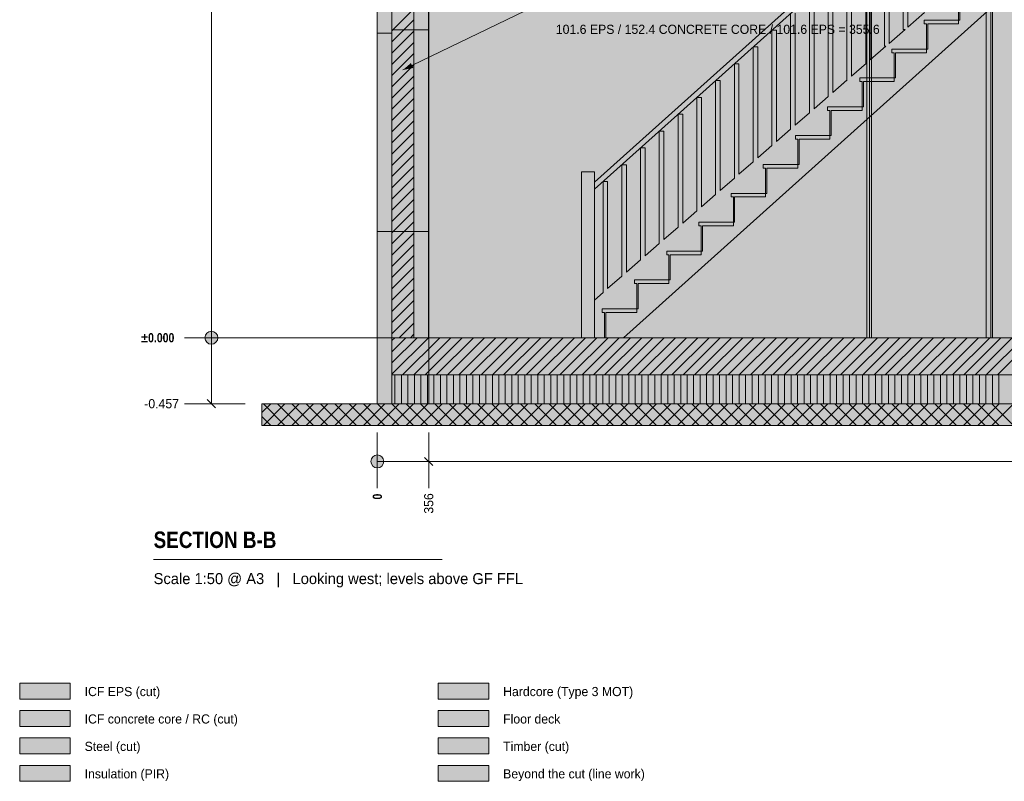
# Model space of a CAD drawing. Header units: millimetres. Extents: x -2478 to 11372, y -3800 to 9267.
# Tile 1 of 27: x -2478 to 4345, y -3074 to 2203. Entities that reach past the tile are written whole.
import ezdxf

# ---------------------------------------------------------------- set-up
doc = ezdxf.new("R2010")
doc.units = ezdxf.units.MM
doc.linetypes.add('DASHED', pattern=[1.524, 1.27, -0.254])
for name, color, linetype in [('FILL-C_BDBDBF', 7, 'Continuous'), ('FILL-EPS', 7, 'Continuous'), ('FILL-INK', 7, 'Continuous'), ('FILL-LIGHT', 7, 'Continuous'), ('FILL-MASONRY_FILL', 7, 'Continuous'), ('FILL-STEEL', 7, 'Continuous'), ('FILL-STEEL_GREY', 7, 'Continuous'), ('FILL-TIMBER', 7, 'Continuous'), ('FILL-WHITE', 7, 'Continuous'), ('LINE-C_BF9E33', 7, 'Continuous'), ('LINE-CORE', 7, 'Continuous'), ('LINE-INK', 7, 'Continuous'), ('LINE-STEEL-DASH', 7, 'DASHED'), ('LINE-STEEL_GREY', 7, 'Continuous'), ('LINE-TIMBER_DK', 7, 'Continuous'), ('TEXT-INK', 7, 'Continuous'), ('TEXT-STEEL_GREY', 7, 'Continuous')]:
    doc.layers.add(name, color=color, linetype=linetype)
doc.styles.add('OpenSansCondensed-Bold', font='OpenSansCondensed-Bold.ttf')

msp = doc.modelspace()

# ---------------------------------------------------------------- hatches: boundary and pattern name
at = {"layer": 'FILL-C_BDBDBF', "true_color": 0xbdbdbf}
h = msp.add_hatch(color=9, dxfattribs=at)
h.dxf.hatch_style = 1
h.paths.add_polyline_path([(254, 0), (193, 0), (101.6, 0), (101.6, 5029.2), (254, 5029.2)])
h = msp.add_hatch(color=9, dxfattribs=at)
h.dxf.hatch_style = 1
h.paths.add_polyline_path([(-2478.1, -2693.3), (-2128.1, -2693.3), (-2128.1, -2583.3), (-2478.1, -2583.3)])
at = {"layer": 'FILL-EPS', "true_color": 0xccffff}
h = msp.add_hatch(color=7, dxfattribs=at)
h.dxf.hatch_style = 1
h.paths.add_polyline_path([(0, 2620.6), (0, 2645.4), (0, 2667), (0, 2689.2), (0, 2743.2), (0, 3204.4), (0, 4059.8), (0, 4823.1), (0, 4933.2), (0, 4965.5), (0, 4978.4), (0, 4989.6), (0, 5001.1), (0, 5029.2), (26.7, 5029.2), (101.6, 5029.2), (101.6, 0), (101.6, -34.3), (101.6, -457.2), (7.6, -457.2), (0, -457.2), (0, -422.9), (0, 0), (0, 1045.4), (0, 2350.7), (0, 2563.2)])
h = msp.add_hatch(color=7, dxfattribs=at)
h.dxf.hatch_style = 1
h.paths.add_polyline_path([(355.6, 3218.3), (355.6, 2805.7), (355.6, 2743.2), (355.6, 2355), (355.6, 1360.2), (355.6, 0), (254, 0), (254, 5029.2), (355.6, 5029.2), (355.6, 4833), (355.6, 4030.7)])
h = msp.add_hatch(color=7, dxfattribs=at)
h.dxf.hatch_style = 1
h.paths.add_polyline_path([(-2478.1, -2503.3), (-2128.1, -2503.3), (-2128.1, -2393.3), (-2478.1, -2393.3)])
at = {"layer": 'FILL-INK', "true_color": 0x1a1a1f}
h = msp.add_hatch(color=250, dxfattribs=at)
h.dxf.hatch_style = 1
h.paths.add_polyline_path([(177.8, 1855.5), (232.6, 1903), (249.1, 1868.8)])
at = {"layer": 'FILL-LIGHT', "true_color": 0xcccccf}
h = msp.add_hatch(color=254, dxfattribs=at)
h.dxf.hatch_style = 1
h.paths.add_polyline_path([(7159.8, -257.2), (101.6, -257.2), (101.6, -26.6), (101.6, 0), (914.2, 0), (7972.4, 0), (7972.4, -230.7), (7972.4, -257.2)])
at = {"layer": 'FILL-MASONRY_FILL', "true_color": 0xe0d9cc}
h = msp.add_hatch(color=254, dxfattribs=at)
h.dxf.hatch_style = 1
h.paths.add_polyline_path([(7142.7, -607.2), (-800, -607.2), (-800, -484), (-800, -457.2), (931.3, -457.2), (8874, -457.2), (8874, -580.4), (8874, -607.2)])
h = msp.add_hatch(color=254, dxfattribs=at)
h.dxf.hatch_style = 1
h.paths.add_polyline_path([(421.9, -2503.3), (771.9, -2503.3), (771.9, -2393.3), (421.9, -2393.3)])
at = {"layer": 'FILL-STEEL', "true_color": 0x0d2973}
h = msp.add_hatch(color=166, dxfattribs=at)
h.dxf.hatch_style = 1
h.paths.add_polyline_path([(-2478.1, -2883.3), (-2128.1, -2883.3), (-2128.1, -2773.3), (-2478.1, -2773.3)])
at = {"layer": 'FILL-STEEL_GREY', "true_color": 0x737378}
h = msp.add_hatch(color=8, dxfattribs=at)
h.dxf.hatch_style = 1
h.paths.add_polyline_path([(421.9, -2693.3), (771.9, -2693.3), (771.9, -2583.3), (421.9, -2583.3)])
at = {"layer": 'FILL-TIMBER', "true_color": 0xedd6a8}
h = msp.add_hatch(color=41, dxfattribs=at)
h.dxf.hatch_style = 1
h.paths.add_polyline_path([(4028, 2287.6), (4028, 2375), (4012, 2375), (4012, 2387.5), (4012, 2400), (4131.4, 2400), (4251, 2400), (4251, 2387.5), (4251, 2375), (4131.6, 2375), (4037, 2375), (4037, 2287.4), (4037, 2200), (4032.5, 2200), (4028, 2200)])
h = msp.add_hatch(color=41, dxfattribs=at)
h.dxf.hatch_style = 1
h.paths.add_polyline_path([(3805, 2087.6), (3805, 2175), (3789, 2175), (3789, 2187.5), (3789, 2200), (3908.4, 2200), (4028, 2200), (4028, 2187.5), (4028, 2175), (3908.6, 2175), (3814, 2175), (3814, 2087.4), (3814, 2000), (3809.5, 2000), (3805, 2000)])
h = msp.add_hatch(color=41, dxfattribs=at)
h.dxf.hatch_style = 1
h.paths.add_polyline_path([(3582, 1887.6), (3582, 1975), (3566, 1975), (3566, 1987.5), (3566, 2000), (3685.4, 2000), (3805, 2000), (3805, 1987.5), (3805, 1975), (3685.6, 1975), (3591, 1975), (3591, 1887.4), (3591, 1800), (3586.5, 1800), (3582, 1800)])
h = msp.add_hatch(color=41, dxfattribs=at)
h.dxf.hatch_style = 1
h.paths.add_polyline_path([(3359, 1687.6), (3359, 1775), (3343, 1775), (3343, 1787.5), (3343, 1800), (3462.4, 1800), (3582, 1800), (3582, 1787.5), (3582, 1775), (3462.6, 1775), (3368, 1775), (3368, 1687.4), (3368, 1600), (3363.5, 1600), (3359, 1600)])
h = msp.add_hatch(color=41, dxfattribs=at)
h.dxf.hatch_style = 1
h.paths.add_polyline_path([(3136, 1487.6), (3136, 1575), (3120, 1575), (3120, 1587.5), (3120, 1600), (3239.4, 1600), (3359, 1600), (3359, 1587.5), (3359, 1575), (3239.6, 1575), (3145, 1575), (3145, 1487.4), (3145, 1400), (3140.5, 1400), (3136, 1400)])
h = msp.add_hatch(color=41, dxfattribs=at)
h.dxf.hatch_style = 1
h.paths.add_polyline_path([(2913, 1287.6), (2913, 1375), (2897, 1375), (2897, 1387.5), (2897, 1400), (3016.4, 1400), (3136, 1400), (3136, 1387.5), (3136, 1375), (3016.6, 1375), (2922, 1375), (2922, 1287.4), (2922, 1200), (2917.5, 1200), (2913, 1200)])
h = msp.add_hatch(color=41, dxfattribs=at)
h.dxf.hatch_style = 1
h.paths.add_polyline_path([(2690, 1087.6), (2690, 1175), (2674, 1175), (2674, 1187.5), (2674, 1200), (2793.4, 1200), (2913, 1200), (2913, 1187.5), (2913, 1175), (2793.6, 1175), (2699, 1175), (2699, 1087.4), (2699, 1000), (2694.5, 1000), (2690, 1000)])
h = msp.add_hatch(color=41, dxfattribs=at)
h.dxf.hatch_style = 1
h.paths.add_polyline_path([(2467, 887.6), (2467, 975), (2451, 975), (2451, 987.5), (2451, 1000), (2570.4, 1000), (2690, 1000), (2690, 987.5), (2690, 975), (2570.6, 975), (2476, 975), (2476, 887.4), (2476, 800), (2471.5, 800), (2467, 800)])
h = msp.add_hatch(color=41, dxfattribs=at)
h.dxf.hatch_style = 1
h.paths.add_polyline_path([(2244, 687.6), (2244, 775), (2228, 775), (2228, 787.5), (2228, 800), (2347.4, 800), (2467, 800), (2467, 787.5), (2467, 775), (2347.6, 775), (2253, 775), (2253, 687.4), (2253, 600), (2248.5, 600), (2244, 600)])
h = msp.add_hatch(color=41, dxfattribs=at)
h.dxf.hatch_style = 1
h.paths.add_polyline_path([(2021, 487.6), (2021, 575), (2005, 575), (2005, 587.5), (2005, 600), (2124.4, 600), (2244, 600), (2244, 587.5), (2244, 575), (2124.6, 575), (2030, 575), (2030, 487.4), (2030, 400), (2025.5, 400), (2021, 400)])
h = msp.add_hatch(color=41, dxfattribs=at)
h.dxf.hatch_style = 1
h.paths.add_polyline_path([(1798, 287.6), (1798, 375), (1782, 375), (1782, 387.5), (1782, 400), (1901.4, 400), (2021, 400), (2021, 387.5), (2021, 375), (1901.6, 375), (1807, 375), (1807, 287.4), (1807, 200), (1802.5, 200), (1798, 200)])
h = msp.add_hatch(color=41, dxfattribs=at)
h.dxf.hatch_style = 1
h.paths.add_polyline_path([(1559, 175), (1559, 187.5), (1559, 200), (1678.4, 200), (1798, 200), (1798, 187.5), (1798, 175), (1678.6, 175), (1584, 175), (1584, 87.4), (1584, 0), (1579.5, 0), (1575, 0), (1575, 87.6), (1575, 175)])
at = {"layer": 'FILL-TIMBER', "true_color": 0xfced9e}
h = msp.add_hatch(color=41, dxfattribs=at)
h.dxf.hatch_style = 1
h.paths.add_polyline_path([(7972.4, -457.2), (7159.8, -457.2), (101.6, -457.2), (101.6, -367.5), (101.6, -357.2), (101.6, -267.5), (101.6, -257.2), (914.2, -257.2), (7972.4, -257.2), (7972.4, -346.9), (7972.4, -357.2), (7972.4, -446.9)])
at = {"layer": 'FILL-TIMBER', "true_color": 0xedd6a8}
h = msp.add_hatch(color=41, dxfattribs=at)
h.dxf.hatch_style = 1
h.paths.add_polyline_path([(421.9, -2883.3), (771.9, -2883.3), (771.9, -2773.3), (421.9, -2773.3)])
at = {"layer": 'FILL-TIMBER', "true_color": 0xfced9e}
h = msp.add_hatch(color=41, dxfattribs=at)
h.dxf.hatch_style = 1
h.paths.add_polyline_path([(-2478.1, -3073.3), (-2128.1, -3073.3), (-2128.1, -2963.3), (-2478.1, -2963.3)])
at = {"layer": 'FILL-WHITE', "true_color": 0xffffff}
h = msp.add_hatch(color=7, dxfattribs=at)
h.dxf.hatch_style = 1
h.paths.add_polyline_path([(1414, 0), (1414, 1150), (1504, 1150), (1504, 260), (1564, 312.3), (1564, 1082.1), (1596, 1082.1), (1596, 340.1), (1694, 425.5), (1694, 1198.7), (1726, 1198.7), (1726, 453.3), (1824, 538.7), (1824, 1315.2), (1856, 1315.2), (1856, 566.6), (1954, 651.9), (1954, 1431.8), (1986, 1431.8), (1986, 679.8), (2084, 765.1), (2084, 1548.4), (2116, 1548.4), (2116, 793), (2214, 878.4), (2214, 1665), (2246, 1665), (2246, 906.2), (2344, 991.6), (2344, 1781.6), (2376, 1781.6), (2376, 1019.5), (2474, 1104.8), (2474, 1898.2), (2506, 1898.2), (2506, 1132.7), (2604, 1218), (2604, 2014.8), (2636, 2014.8), (2636, 1245.9), (2734, 1331.3), (2734, 2131.4), (2766, 2131.4), (2766, 1359.1), (2864, 1444.5), (2864, 2248), (2896, 2248), (2896, 1472.3), (2994, 1557.7), (2994, 2364.6), (3026, 2364.6), (3026, 1585.6), (3124, 1670.9), (3124, 2481.2), (3156, 2481.2), (3156, 1698.8), (3253.9, 1784.1), (3256.7, 1786.5), (3254, 1786.5), (3254, 2597.8), (3286, 2597.8), (3286, 1812), (3390.5, 1903), (3384, 1903), (3384, 2714.3), (3416, 2714.3), (3416, 1925.2), (3524.4, 2019.6), (3514, 2019.6), (3514, 2830.9), (3546, 2830.9), (3546, 2038.5), (3658.3, 2136.2), (3644, 2136.2), (3644, 2947.5), (3676, 2947.5), (3676, 2151.7), (3792.1, 2252.8), (3774, 2252.8), (3774, 3064.1), (3806, 3064.1), (3806, 2264.9), (3926, 2369.4), (3904, 2369.4), (3904, 3180.7), (3936, 3180.7), (3936, 2378.1), (4059.9, 2486), (4034, 2486), (4034, 3297.3), (4066, 3297.3), (4066, 2491.3), (4182, 2592.4), (4182, 3550), (4272, 3550), (4272, 2670.8), (4272, 2301.4), (1706, 0), (1504, 0)])
h = msp.add_hatch(color=7, dxfattribs=at)
h.dxf.hatch_style = 1
h.paths.add_polyline_path([(1504, 1078.2), (4182, 3480), (4182, 3430), (1504, 1028.2)])
h = msp.add_hatch(color=7, dxfattribs=at)
h.dxf.hatch_style = 1
h.paths.add_polyline_path([(1504, 1078.3), (4182, 3480), (4182, 3430), (1504, 1028.2), (1504, 1078.2)])
h = msp.add_hatch(color=7, dxfattribs=at)
h.dxf.hatch_style = 1
h.paths.add_polyline_path([(1564, 312.3), (1564, 1082.1), (1596, 1082.1), (1596, 340.1), (1694, 425.5), (1694, 1198.7), (1726, 1198.7), (1726, 453.3), (1824, 538.7), (1824, 1315.2), (1856, 1315.2), (1856, 566.6), (1954, 651.9), (1954, 1431.8), (1986, 1431.8), (1986, 679.8), (2084, 765.1), (2084, 1548.4), (2116, 1548.4), (2116, 793), (2214, 878.4), (2214, 1665), (2246, 1665), (2246, 906.2), (2344, 991.6), (2344, 1781.6), (2376, 1781.6), (2376, 1019.5), (2474, 1104.8), (2474, 1898.2), (2506, 1898.2), (2506, 1132.7), (2604, 1218), (2604, 2014.8), (2636, 2014.8), (2636, 1245.9), (2734, 1331.3), (2734, 2131.4), (2766, 2131.4), (2766, 1359.1), (2864, 1444.5), (2864, 2248), (2896, 2248), (2896, 1472.3), (2994, 1557.7), (2994, 2364.6), (3026, 2364.6), (3026, 1585.6), (3124, 1670.9), (3124, 2481.2), (3156, 2481.2), (3156, 1698.8), (3256.7, 1786.5), (3254, 1786.5), (3254, 2597.8), (3286, 2597.8), (3286, 1812), (3390.5, 1903), (3384, 1903), (3384, 2714.3), (3416, 2714.3), (3416, 1925.2), (3524.4, 2019.6), (3514, 2019.6), (3514, 2830.9), (3546, 2830.9), (3546, 2038.5), (3658.3, 2136.2), (3644, 2136.2), (3644, 2947.5), (3676, 2947.5), (3676, 2151.7), (3792.1, 2252.8), (3774, 2252.8), (3774, 3064.1), (3806, 3064.1), (3806, 2264.9), (3926, 2369.4), (3904, 2369.4), (3904, 3180.7), (3936, 3180.7), (3936, 2378.1), (4059.9, 2486), (4034, 2486), (4034, 3297.3), (4066, 3297.3), (4066, 2491.3), (4272, 2670.8), (4272, 2301.4), (1706, 0), (1575, 0), (1504, 0), (1504, 260)])
h = msp.add_hatch(color=7, dxfattribs=at)
h.dxf.hatch_style = 1
h.paths.add_polyline_path([(0, 2743.2), (355.9, 2743.2), (355.9, 0), (0, 0)])
h = msp.add_hatch(color=7, dxfattribs=at)
h.dxf.hatch_style = 1
h.paths.add_polyline_path([(0, 2743.2), (355.6, 2743.2), (355.9, 2743.2), (355.9, 0), (355.9, 0), (355.9, 0), (355.9, -1.6), (355.8, -1.6), (355.6, 0), (0, 0)])
h = msp.add_hatch(color=7, dxfattribs=at)
h.dxf.hatch_style = 1
h.paths.add_polyline_path([(0, 0), (0, 2743.2), (355.6, 2743.2), (355.6, 0)])
h = msp.add_hatch(color=7, dxfattribs=at)
h.dxf.hatch_style = 1
h.paths.add_polyline_path([(355.9, 0), (355.9, 2743.2), (7718.1, 2743.2), (7718.1, 0)])
h = msp.add_hatch(color=7, dxfattribs=at)
h.dxf.hatch_style = 1
h.paths.add_polyline_path([(7718.1, 2743.2), (7718.1, 0), (355.9, 0), (355.9, 2743.2)])
h = msp.add_hatch(color=7, dxfattribs=at)
h.dxf.hatch_style = 1
h.paths.add_polyline_path([(3392.2, 2320), (3424, 2320), (3424, 0), (3392.2, 0)])
h = msp.add_hatch(color=7, dxfattribs=at)
h.dxf.hatch_style = 1
h.paths.add_polyline_path([(3410.9, 2320), (3410.9, 0), (3392.2, 0), (3392.2, 2320)])
h = msp.add_hatch(color=7, dxfattribs=at)
h.dxf.hatch_style = 1
h.paths.add_polyline_path([(3410.9, 2320), (3424, 2320), (3424, 0), (3410.9, 0)])
h = msp.add_hatch(color=7, dxfattribs=at)
h.dxf.hatch_style = 1
h.paths.add_polyline_path([(4219, 0), (4219, 2320), (4263.5, 2320), (4263.5, 0), (4219, 0)])
h = msp.add_hatch(color=7, dxfattribs=at)
h.dxf.hatch_style = 1
h.paths.add_polyline_path([(4219, 2320), (4250.8, 2320), (4250.8, 0), (4219, 0), (4219, 2320)])
h = msp.add_hatch(color=7, dxfattribs=at)
h.dxf.hatch_style = 1
h.paths.add_polyline_path([(4250.8, 2320), (4263.5, 2320), (4263.5, 0), (4250.8, 0)])
h = msp.add_hatch(color=7, dxfattribs=at)
h.dxf.hatch_style = 1
h.paths.add_polyline_path([(355.6, 2134.1), (355.6, 737), (100.5, 737), (100.5, 2134.1)])
h = msp.add_hatch(color=7, dxfattribs=at)
h.dxf.hatch_style = 1
h.paths.add_polyline_path([(100.5, 737), (100.5, 2134.1), (355.6, 2134.1), (355.6, 737), (100.5, 737)])
h = msp.add_hatch(color=7, dxfattribs=at)
h.dxf.hatch_style = 1
h.paths.add_polyline_path([(355.6, 2134.1), (355.6, 737), (100.5, 737), (100.5, 2134.1)])
h = msp.add_hatch(color=7, dxfattribs=at)
h.dxf.hatch_style = 1
h.paths.add_polyline_path([(100.5, 737), (100.5, 2134.1), (355.6, 2134.1), (355.6, 737), (100.5, 737)])
h = msp.add_hatch(color=7, dxfattribs=at)
h.dxf.hatch_style = 1
h.paths.add_polyline_path([(100.5, 2134.1), (355.6, 2134.1), (355.6, 0), (100.5, 0)])
h = msp.add_hatch(color=7, dxfattribs=at)
h.dxf.hatch_style = 1
h.paths.add_polyline_path([(100.5, 2134.1), (355.6, 2134.1), (355.6, 0), (100.5, 0)])
h = msp.add_hatch(color=7, dxfattribs=at)
h.dxf.hatch_style = 1
h.paths.add_polyline_path([(0, 2109.1), (100.5, 2109.1), (100.5, 737), (0, 737)])
h = msp.add_hatch(color=7, dxfattribs=at)
h.dxf.hatch_style = 1
h.paths.add_polyline_path([(0, 2109.1), (100.5, 2109.1), (100.5, 737), (0, 737)])
h = msp.add_hatch(color=7, dxfattribs=at)
h.dxf.hatch_style = 1
h.paths.add_polyline_path([(0, 2109.1), (100.5, 2109.1), (100.5, 737), (0, 737)])
h = msp.add_hatch(color=7, dxfattribs=at)
h.dxf.hatch_style = 1
h.paths.add_polyline_path([(0, 2109.1), (100.5, 2109.1), (100.5, 737), (0, 737)])
h = msp.add_hatch(color=7, dxfattribs=at)
h.dxf.hatch_style = 1
h.paths.add_polyline_path([(100.5, 2109.1), (100.5, 0), (0, 0), (0, 2109.1)])
h = msp.add_hatch(color=7, dxfattribs=at)
h.dxf.hatch_style = 1
h.paths.add_polyline_path([(0, 0), (0, 2109.1), (100.5, 2109.1), (100.5, 0)])
h = msp.add_hatch(color=7, dxfattribs=at)
h.dxf.hatch_style = 1
h.paths.add_polyline_path([(1504, 1150), (1504, 0), (1414, 0), (1414, 1150)])
h = msp.add_hatch(color=7, dxfattribs=at)
h.dxf.hatch_style = 1
h.paths.add_polyline_path([(-1105, 0), (-1106.5, 11.6), (-1111, 22.5), (-1118.2, 31.8), (-1127.5, 39), (-1138.4, 43.5), (-1150, 45), (-1161.6, 43.5), (-1172.5, 39), (-1181.8, 31.8), (-1189, 22.5), (-1193.5, 11.6), (-1195, 0), (-1193.5, -11.6), (-1189, -22.5), (-1181.8, -31.8), (-1172.5, -39), (-1161.6, -43.5), (-1150, -45), (-1138.4, -43.5), (-1127.5, -39), (-1118.2, -31.8), (-1111, -22.5), (-1106.5, -11.6)])
h = msp.add_hatch(color=7, dxfattribs=at)
h.dxf.hatch_style = 1
h.paths.add_polyline_path([(0, 0), (355.9, 0), (355.9, -457.2), (0, -457.2)])
h = msp.add_hatch(color=7, dxfattribs=at)
h.dxf.hatch_style = 1
h.paths.add_polyline_path([(0, 0), (101.6, 0), (101.6, -457.2), (0, -457.2)])
h = msp.add_hatch(color=7, dxfattribs=at)
h.dxf.hatch_style = 1
h.paths.add_polyline_path([(0, 0), (101.6, 0), (101.6, -457.2), (0, -457.2)])
h = msp.add_hatch(color=7, dxfattribs=at)
h.dxf.hatch_style = 1
h.paths.add_polyline_path([(254.3, 0), (355.9, 0), (355.9, -457.2), (254.3, -457.2), (101.6, -457.2), (101.6, 0)])
h = msp.add_hatch(color=7, dxfattribs=at)
h.dxf.hatch_style = 1
h.paths.add_polyline_path([(101.6, 0), (7972.4, 0), (7972.4, -257.2), (101.6, -257.2)])
h = msp.add_hatch(color=7, dxfattribs=at)
h.dxf.hatch_style = 1
h.paths.add_polyline_path([(355.9, 0), (7718.1, 0), (7718.1, -457.2), (355.9, -457.2)])
h = msp.add_hatch(color=7, dxfattribs=at)
h.dxf.hatch_style = 1
h.paths.add_polyline_path([(355.9, 0), (455.4, 0), (457.4, 0), (7718.1, 0), (7718.1, -457.2), (457.4, -457.2), (355.9, -457.2)])
h = msp.add_hatch(color=7, dxfattribs=at)
h.dxf.hatch_style = 1
h.paths.add_polyline_path([(45, -857.2), (43.5, -845.6), (39, -834.7), (31.8, -825.4), (22.5, -818.2), (11.6, -813.7), (0, -812.2), (-11.6, -813.7), (-22.5, -818.2), (-31.8, -825.4), (-39, -834.7), (-43.5, -845.6), (-45, -857.2), (-43.5, -868.8), (-39, -879.7), (-31.8, -889), (-22.5, -896.2), (-11.6, -900.7), (0, -902.2), (11.6, -900.7), (22.5, -896.2), (31.8, -889), (39, -879.7), (43.5, -868.8)])
h = msp.add_hatch(color=7, dxfattribs=at)
h.dxf.hatch_style = 1
h.paths.add_polyline_path([(421.9, -3073.3), (771.9, -3073.3), (771.9, -2963.3), (421.9, -2963.3)])

# ---------------------------------------------------------------- linework, layer by layer
at = {"layer": 'LINE-C_BF9E33', "lineweight": 5}
for p, q in [((122, -457.2), (122, -257.2)), ((167, -457.2), (167, -257.2)), ((212, -457.2), (212, -257.2)), ((257, -457.2), (257, -257.2)), ((302, -457.2), (302, -257.2)), ((347, -457.2), (347, -257.2)), ((392, -457.2), (392, -257.2)), ((437, -457.2), (437, -257.2)), ((482, -457.2), (482, -257.2)), ((527, -457.2), (527, -257.2)), ((572, -457.2), (572, -257.2)), ((617, -457.2), (617, -257.2)), ((662, -457.2), (662, -257.2)), ((707, -457.2), (707, -257.2)), ((752, -457.2), (752, -257.2)), ((797, -457.2), (797, -257.2)), ((842, -457.2), (842, -257.2)), ((887, -457.2), (887, -257.2)), ((932, -457.2), (932, -257.2)), ((977, -457.2), (977, -257.2)), ((1022, -457.2), (1022, -257.2)), ((1067, -457.2), (1067, -257.2)), ((1112, -457.2), (1112, -257.2)), ((1157, -457.2), (1157, -257.2)), ((1202, -457.2), (1202, -257.2)), ((1247, -457.2), (1247, -257.2)), ((1292, -457.2), (1292, -257.2)), ((1337, -457.2), (1337, -257.2)), ((1382, -457.2), (1382, -257.2)), ((1427, -457.2), (1427, -257.2)), ((1472, -457.2), (1472, -257.2)), ((1517, -457.2), (1517, -257.2)), ((1562, -457.2), (1562, -257.2)), ((1607, -457.2), (1607, -257.2)), ((1652, -457.2), (1652, -257.2)), ((1697, -457.2), (1697, -257.2)), ((1742, -457.2), (1742, -257.2)), ((1787, -457.2), (1787, -257.2)), ((1832, -457.2), (1832, -257.2)), ((1877, -457.2), (1877, -257.2)), ((1922, -457.2), (1922, -257.2)), ((1967, -457.2), (1967, -257.2)), ((2012, -457.2), (2012, -257.2)), ((2057, -457.2), (2057, -257.2)), ((2102, -457.2), (2102, -257.2)), ((2147, -457.2), (2147, -257.2)), ((2192, -457.2), (2192, -257.2)), ((2237, -457.2), (2237, -257.2)), ((2282, -457.2), (2282, -257.2)), ((2327, -457.2), (2327, -257.2)), ((2372, -457.2), (2372, -257.2)), ((2417, -457.2), (2417, -257.2)), ((2462, -457.2), (2462, -257.2)), ((2507, -457.2), (2507, -257.2)), ((2552, -457.2), (2552, -257.2)), ((2597, -457.2), (2597, -257.2)), ((2642, -457.2), (2642, -257.2)), ((2687, -457.2), (2687, -257.2)), ((2732, -457.2), (2732, -257.2)), ((2777, -457.2), (2777, -257.2)), ((2822, -457.2), (2822, -257.2)), ((2867, -457.2), (2867, -257.2)), ((2912, -457.2), (2912, -257.2)), ((2957, -457.2), (2957, -257.2)), ((3002, -457.2), (3002, -257.2)), ((3047, -457.2), (3047, -257.2)), ((3092, -457.2), (3092, -257.2)), ((3137, -457.2), (3137, -257.2)), ((3182, -457.2), (3182, -257.2)), ((3227, -457.2), (3227, -257.2)), ((3272, -457.2), (3272, -257.2)), ((3317, -457.2), (3317, -257.2)), ((3362, -457.2), (3362, -257.2)), ((3407, -457.2), (3407, -257.2)), ((3452, -457.2), (3452, -257.2)), ((3497, -457.2), (3497, -257.2)), ((3542, -457.2), (3542, -257.2)), ((3587, -457.2), (3587, -257.2)), ((3632, -457.2), (3632, -257.2)), ((3677, -457.2), (3677, -257.2)), ((3722, -457.2), (3722, -257.2)), ((3767, -457.2), (3767, -257.2)), ((3812, -457.2), (3812, -257.2)), ((3857, -457.2), (3857, -257.2)), ((3902, -457.2), (3902, -257.2)), ((3947, -457.2), (3947, -257.2)), ((3992, -457.2), (3992, -257.2)), ((4037, -457.2), (4037, -257.2)), ((4082, -457.2), (4082, -257.2)), ((4127, -457.2), (4127, -257.2)), ((4172, -457.2), (4172, -257.2)), ((4217, -457.2), (4217, -257.2)), ((4262, -457.2), (4262, -257.2)), ((4307, -457.2), (4307, -257.2))]:
    msp.add_line(p, q, dxfattribs=at)
at = {"layer": 'LINE-CORE', "lineweight": 5}
for points in [[(1504, 1078.2), (4182, 3480), (4182, 3430), (1504, 1028.2)], [(1504, 1078.3), (4182, 3480), (4182, 3430), (1504, 1028.2), (1504, 1078.2)], [(0, 2743.2), (355.9, 2743.2), (355.9, 2743.2), (355.9, 2743.2), (355.9, 0), (0, 0)], [(0, 2743.2), (355.6, 2743.2), (355.6, 2743.2), (355.9, 2743.2), (355.9, 0), (355.9, 0), (355.9, 0), (355.9, -1.6), (355.8, -1.6), (355.6, 0), (0, 0), (0, 2743.2)], [(0, 0), (0, 0), (0, 2743.2), (355.6, 2743.2), (355.6, 2743.2), (355.6, 2743.2), (355.6, 0), (0, 0)], [(355.9, 0), (355.9, 2743.2), (7718.1, 2743.2), (7718.1, 0), (355.9, 0)], [(7718.1, 2743.2), (7718.1, 0), (7718.1, 0), (355.9, 0), (355.9, 2743.2)], [(3392.2, 2320), (3424, 2320), (3424, 0), (3392.2, 0)], [(3410.9, 2320), (3410.9, 0), (3410.9, 0), (3392.2, 0), (3392.2, 2320)], [(3410.9, 2320), (3424, 2320), (3424, 0), (3410.9, 0)], [(4219, 0), (4219, 0), (4219, 2320), (4263.5, 2320), (4263.5, 2320), (4263.5, 2320), (4263.5, 2320), (4263.5, 0), (4219, 0), (4219, 0)], [(4219, 2320), (4219, 2320), (4250.8, 2320), (4250.8, 0), (4250.8, 0), (4250.8, 0), (4250.8, 0), (4219, 0), (4219, 2320), (4219, 2320)], [(4250.8, 2320), (4263.5, 2320), (4263.5, 0), (4250.8, 0)], [(355.6, 2134.1), (355.6, 737), (355.6, 737), (100.5, 737), (100.5, 2134.1)], [(100.5, 737), (100.5, 2134.1), (355.6, 2134.1), (355.6, 737), (100.5, 737), (100.5, 737)], [(355.6, 2134.1), (355.6, 737), (355.6, 737), (100.5, 737), (100.5, 2134.1)], [(100.5, 737), (100.5, 2134.1), (355.6, 2134.1), (355.6, 737), (100.5, 737), (100.5, 737)], [(100.5, 2134.1), (100.5, 2134.1), (355.6, 2134.1), (355.6, 0), (355.6, 0), (100.5, 0), (100.5, 2134.1)], [(100.5, 2134.1), (355.6, 2134.1), (355.6, 0), (100.5, 0)], [(0, 2109.1), (100.5, 2109.1), (100.5, 737), (100.5, 737), (100.5, 737), (0, 737), (0, 2109.1)], [(0, 2109.1), (100.5, 2109.1), (100.5, 737), (0, 737)], [(0, 2109.1), (100.5, 2109.1), (100.5, 737), (100.5, 737), (100.5, 737), (0, 737), (0, 2109.1)], [(0, 2109.1), (100.5, 2109.1), (100.5, 737), (0, 737)], [(100.5, 2109.1), (100.5, 0), (0, 0), (0, 2109.1)], [(0, 0), (0, 2109.1), (100.5, 2109.1), (100.5, 0), (0, 0)], [(1504, 1150), (1504, 0), (1504, 0), (1414, 0), (1414, 1150), (1414, 1150)], [(0, 0), (355.9, 0), (355.9, -457.2), (0, -457.2), (0, -457.2)], [(0, 0), (101.6, 0), (101.6, -457.2), (0, -457.2), (0, -457.2)], [(0, 0), (0, 0), (0, 0), (101.6, 0), (101.6, -457.2), (101.6, -457.2), (101.6, -457.2), (101.6, -457.2), (101.6, -457.2), (0, -457.2), (0, 0)], [(254.3, 0), (355.9, 0), (355.9, -457.2), (355.9, -457.2), (254.3, -457.2), (254.3, -457.2), (254.3, -457.2), (101.6, -457.2), (101.6, 0)], [(101.6, 0), (7972.4, 0), (7972.4, -257.2), (101.6, -257.2)], [(355.9, 0), (7718.1, 0), (7718.1, 0), (7718.1, -457.2), (355.9, -457.2)], [(355.9, 0), (355.9, 0), (355.9, 0), (455.4, 0), (457.4, 0), (457.4, 0), (7718.1, 0), (7718.1, -457.2), (457.4, -457.2), (457.4, -457.2), (457.4, -457.2), (355.9, -457.2), (355.9, 0)]]:
    msp.add_lwpolyline(points, close=True, dxfattribs=at)
for points in [[(3546, 2830.9), (3546, 2038.5), (3658.3, 2136.2), (3644, 2136.2), (3644, 2947.5)], [(3546, 2830.9), (3546, 2038.5), (3658.3, 2136.2), (3644, 2136.2), (3644, 2947.5)], [(3676, 2947.5), (3676, 2151.7), (3792.1, 2252.8)], [(3676, 2947.5), (3676, 2151.7), (3792.1, 2252.8)], [(3416, 2714.3), (3416, 1925.2), (3524.4, 2019.6), (3514, 2019.6), (3514, 2830.9)], [(3416, 2714.3), (3416, 1925.2), (3524.4, 2019.6), (3514, 2019.6), (3514, 2830.9)], [(3286, 2597.8), (3286, 1812), (3390.5, 1903), (3384, 1903), (3384, 2714.3)], [(3286, 2597.8), (3286, 1812), (3390.5, 1903), (3384, 1903), (3384, 2714.3)], [(3156, 2481.2), (3156, 1698.8), (3253.9, 1784.1), (3253.9, 1784.1), (3256.7, 1786.5), (3254, 1786.5), (3254, 2597.8)], [(3156, 2481.2), (3156, 1698.8), (3256.7, 1786.5), (3254, 1786.5), (3254, 2597.8)], [(3026, 2364.6), (3026, 1585.6), (3124, 1670.9), (3124, 2481.2)], [(3026, 2364.6), (3026, 1585.6), (3124, 1670.9), (3124, 2481.2)], [(2896, 2248), (2896, 1472.3), (2994, 1557.7), (2994, 2364.6)], [(2896, 2248), (2896, 1472.3), (2994, 1557.7), (2994, 2364.6)], [(4272, 2301.4), (1706, 0), (1706, 0), (1706, 0), (1504, 0), (1414, 0), (1414, 0), (1414, 0), (1414, 1150), (1504, 1150), (1504, 1150), (1504, 260), (1564, 312.3), (1564, 1082.1), (1596, 1082.1), (1596, 340.1), (1694, 425.5), (1694, 1198.7), (1726, 1198.7), (1726, 453.3), (1824, 538.7), (1824, 1315.2), (1856, 1315.2), (1856, 566.6), (1954, 651.9), (1954, 1431.8), (1986, 1431.8), (1986, 679.8), (2084, 765.1), (2084, 1548.4), (2116, 1548.4), (2116, 793), (2214, 878.4), (2214, 1665), (2246, 1665), (2246, 906.2), (2344, 991.6), (2344, 1781.6), (2376, 1781.6), (2376, 1019.5), (2474, 1104.8), (2474, 1898.2), (2506, 1898.2), (2506, 1132.7), (2604, 1218), (2604, 2014.8), (2636, 2014.8), (2636, 1245.9), (2734, 1331.3), (2734, 2131.4), (2766, 2131.4), (2766, 1359.1), (2864, 1444.5), (2864, 2248)], [(4272, 2301.4), (1706, 0), (1575, 0), (1504, 0), (1504, 260), (1564, 312.3), (1564, 1082.1), (1596, 1082.1), (1596, 340.1), (1694, 425.5), (1694, 1198.7), (1726, 1198.7), (1726, 453.3), (1824, 538.7), (1824, 1315.2), (1856, 1315.2), (1856, 566.6), (1954, 651.9), (1954, 1431.8), (1986, 1431.8), (1986, 679.8), (2084, 765.1), (2084, 1548.4), (2116, 1548.4), (2116, 793), (2214, 878.4), (2214, 1665), (2246, 1665), (2246, 906.2), (2344, 991.6), (2344, 1781.6), (2376, 1781.6), (2376, 1019.5), (2474, 1104.8), (2474, 1898.2), (2506, 1898.2), (2506, 1132.7), (2604, 1218), (2604, 2014.8), (2636, 2014.8), (2636, 1245.9), (2734, 1331.3), (2734, 2131.4), (2766, 2131.4), (2766, 1359.1), (2864, 1444.5), (2864, 2248)]]:
    msp.add_lwpolyline(points, dxfattribs=at)
at = {"layer": 'LINE-INK', "lineweight": 5}
for p, q in [((-1150, -457), (-1150, 5076)), ((177.8, 1855.5), (1091.9, 2296.9)), ((-1291, 0), (-1335, 0)), ((-1225, 0), (-1291, 0)), ((-915, 0), (-1225, 0)), ((-1291, -457), (-1335, -457)), ((-1225, -457), (-1291, -457)), ((-915, -457), (-1225, -457)), ((-1121.7, -485.3), (-1178.3, -428.7)), ((0, -657.2), (0, -932.2)), ((356, -657.2), (356, -932.2)), ((0, -857.2), (8074, -857.2)), ((327.7, -828.9), (384.3, -885.5)), ((0, -932.2), (0, -998.2)), ((356, -932.2), (356, -998.2)), ((0, -998.2), (0, -1042.2)), ((356, -998.2), (356, -1042.2)), ((-1550, -1537.2), (450, -1537.2))]:
    msp.add_line(p, q, dxfattribs=at)
for points in [[(101.6, 5029.2), (101.6, 0), (101.6, 0), (101.6, -34.3), (101.6, -457.2), (7.6, -457.2), (0, -457.2), (0, -422.9), (0, 0), (0, 1045.4), (0, 2350.7)], [(355.6, 2355), (355.6, 1360.2), (355.6, 0), (254, 0), (193, 0), (101.6, 0), (101.6, 0), (101.6, -34.3), (101.6, -457.2), (7.6, -457.2), (0, -457.2), (0, -422.9), (0, 0), (0, 1045.4), (0, 2350.7)]]:
    msp.add_lwpolyline(points, dxfattribs=at)
for points in [[(254, 0), (193, 0), (101.6, 0), (101.6, 5029.2), (254, 5029.2)], [(355.6, 3218.3), (355.6, 2805.7), (355.6, 2743.2), (355.6, 2355), (355.6, 1360.2), (355.6, 0), (254, 0), (254, 5029.2), (355.6, 5029.2), (355.6, 4833), (355.6, 4030.7)], [(4028, 2287.6), (4028, 2375), (4012, 2375), (4012, 2387.5), (4012, 2400), (4131.4, 2400), (4251, 2400), (4251, 2387.5), (4251, 2375), (4131.6, 2375), (4037, 2375), (4037, 2287.4), (4037, 2200), (4032.5, 2200), (4028, 2200)], [(3805, 2087.6), (3805, 2175), (3789, 2175), (3789, 2187.5), (3789, 2200), (3908.4, 2200), (4028, 2200), (4028, 2187.5), (4028, 2175), (3908.6, 2175), (3814, 2175), (3814, 2087.4), (3814, 2000), (3809.5, 2000), (3805, 2000)], [(3582, 1887.6), (3582, 1975), (3566, 1975), (3566, 1987.5), (3566, 2000), (3685.4, 2000), (3805, 2000), (3805, 1987.5), (3805, 1975), (3685.6, 1975), (3591, 1975), (3591, 1887.4), (3591, 1800), (3586.5, 1800), (3582, 1800)], [(3359, 1687.6), (3359, 1775), (3343, 1775), (3343, 1787.5), (3343, 1800), (3462.4, 1800), (3582, 1800), (3582, 1787.5), (3582, 1775), (3462.6, 1775), (3368, 1775), (3368, 1687.4), (3368, 1600), (3363.5, 1600), (3359, 1600)], [(3136, 1487.6), (3136, 1575), (3120, 1575), (3120, 1587.5), (3120, 1600), (3239.4, 1600), (3359, 1600), (3359, 1587.5), (3359, 1575), (3239.6, 1575), (3145, 1575), (3145, 1487.4), (3145, 1400), (3140.5, 1400), (3136, 1400)], [(2913, 1287.6), (2913, 1375), (2897, 1375), (2897, 1387.5), (2897, 1400), (3016.4, 1400), (3136, 1400), (3136, 1387.5), (3136, 1375), (3016.6, 1375), (2922, 1375), (2922, 1287.4), (2922, 1200), (2917.5, 1200), (2913, 1200)], [(2690, 1087.6), (2690, 1175), (2674, 1175), (2674, 1187.5), (2674, 1200), (2793.4, 1200), (2913, 1200), (2913, 1187.5), (2913, 1175), (2793.6, 1175), (2699, 1175), (2699, 1087.4), (2699, 1000), (2694.5, 1000), (2690, 1000)], [(2467, 887.6), (2467, 975), (2451, 975), (2451, 987.5), (2451, 1000), (2570.4, 1000), (2690, 1000), (2690, 987.5), (2690, 975), (2570.6, 975), (2476, 975), (2476, 887.4), (2476, 800), (2471.5, 800), (2467, 800)], [(2244, 687.6), (2244, 775), (2228, 775), (2228, 787.5), (2228, 800), (2347.4, 800), (2467, 800), (2467, 787.5), (2467, 775), (2347.6, 775), (2253, 775), (2253, 687.4), (2253, 600), (2248.5, 600), (2244, 600)], [(2021, 487.6), (2021, 575), (2005, 575), (2005, 587.5), (2005, 600), (2124.4, 600), (2244, 600), (2244, 587.5), (2244, 575), (2124.6, 575), (2030, 575), (2030, 487.4), (2030, 400), (2025.5, 400), (2021, 400)], [(1798, 287.6), (1798, 375), (1782, 375), (1782, 387.5), (1782, 400), (1901.4, 400), (2021, 400), (2021, 387.5), (2021, 375), (1901.6, 375), (1807, 375), (1807, 287.4), (1807, 200), (1802.5, 200), (1798, 200)], [(1559, 175), (1559, 187.5), (1559, 200), (1678.4, 200), (1798, 200), (1798, 187.5), (1798, 175), (1678.6, 175), (1584, 175), (1584, 87.4), (1584, 0), (1579.5, 0), (1575, 0), (1575, 87.6), (1575, 175)], [(7159.8, -257.2), (101.6, -257.2), (101.6, -26.6), (101.6, 0), (914.2, 0), (7972.4, 0), (7972.4, -230.7), (7972.4, -257.2)], [(7972.4, -457.2), (7159.8, -457.2), (101.6, -457.2), (101.6, -367.5), (101.6, -357.2), (101.6, -267.5), (101.6, -257.2), (914.2, -257.2), (7972.4, -257.2), (7972.4, -346.9), (7972.4, -357.2), (7972.4, -446.9)], [(7142.7, -607.2), (-800, -607.2), (-800, -484), (-800, -457.2), (931.3, -457.2), (8874, -457.2), (8874, -580.4), (8874, -607.2)], [(-2478.1, -2503.3), (-2128.1, -2503.3), (-2128.1, -2393.3), (-2478.1, -2393.3)], [(421.9, -2503.3), (771.9, -2503.3), (771.9, -2393.3), (421.9, -2393.3)], [(-2478.1, -2693.3), (-2128.1, -2693.3), (-2128.1, -2583.3), (-2478.1, -2583.3)], [(421.9, -2693.3), (771.9, -2693.3), (771.9, -2583.3), (421.9, -2583.3)], [(-2478.1, -2883.3), (-2128.1, -2883.3), (-2128.1, -2773.3), (-2478.1, -2773.3)], [(421.9, -2883.3), (771.9, -2883.3), (771.9, -2773.3), (421.9, -2773.3)], [(-2478.1, -3073.3), (-2128.1, -3073.3), (-2128.1, -2963.3), (-2478.1, -2963.3)], [(421.9, -3073.3), (771.9, -3073.3), (771.9, -2963.3), (421.9, -2963.3)]]:
    msp.add_lwpolyline(points, close=True, dxfattribs=at)
for centre in [(-1150, 0), (0, -857.2)]:
    msp.add_circle(centre, 45, dxfattribs=at)
at = {"layer": 'LINE-STEEL-DASH', "lineweight": 5}
msp.add_line((-1200, 0), (9274, 0), dxfattribs=at)
at = {"layer": 'LINE-STEEL_GREY', "lineweight": 5}
for p, q in [((101.6, 2127.3), (254, 2279.7)), ((101.6, 2049.5), (254, 2201.9)), ((101.6, 1971.7), (254, 2124.1)), ((101.6, 1893.9), (254, 2046.3)), ((101.6, 1816.1), (254, 1968.5)), ((101.6, 1738.4), (254, 1890.8)), ((101.6, 1660.6), (254, 1813)), ((101.6, 1582.8), (254, 1735.2)), ((101.6, 1505), (254, 1657.4)), ((101.6, 1427.2), (254, 1579.6)), ((101.6, 1349.5), (254, 1501.9)), ((101.6, 1271.7), (254, 1424.1)), ((101.6, 1193.9), (254, 1346.3)), ((101.6, 1116.1), (254, 1268.5)), ((101.6, 1038.3), (254, 1190.7)), ((101.6, 960.5), (254, 1112.9)), ((101.6, 882.8), (254, 1035.2)), ((101.6, 805), (254, 957.4)), ((101.6, 727.2), (254, 879.6)), ((101.6, 649.4), (254, 801.8)), ((101.6, 571.6), (254, 724)), ((101.6, 493.9), (254, 646.3)), ((101.6, 416.1), (254, 568.5)), ((101.6, 338.3), (254, 490.7)), ((101.6, 260.5), (254, 412.9)), ((101.6, 182.7), (254, 335.1)), ((101.6, 104.9), (254, 257.3)), ((101.6, 27.2), (254, 179.6)), ((152.2, 0), (254, 101.8)), ((101.6, -252.7), (354.3, 0)), ((101.6, -174.9), (276.5, 0)), ((101.6, -97.1), (198.7, 0)), ((101.6, -19.3), (120.9, 0)), ((174.9, -257.2), (432.1, 0)), ((230, 0), (254, 24)), ((252.7, -257.2), (509.9, 0)), ((330.4, -257.2), (587.6, 0)), ((408.2, -257.2), (665.4, 0)), ((486, -257.2), (743.2, 0)), ((563.8, -257.2), (821, 0)), ((641.6, -257.2), (898.8, 0)), ((719.3, -257.2), (976.5, 0)), ((797.1, -257.2), (1054.3, 0)), ((874.9, -257.2), (1132.1, 0)), ((952.7, -257.2), (1209.9, 0)), ((1030.5, -257.2), (1287.7, 0)), ((1108.3, -257.2), (1365.5, 0)), ((1186, -257.2), (1443.2, 0)), ((1263.8, -257.2), (1521, 0)), ((1341.6, -257.2), (1598.8, 0)), ((1419.4, -257.2), (1676.6, 0)), ((1497.2, -257.2), (1754.4, 0)), ((1574.9, -257.2), (1832.1, 0)), ((1652.7, -257.2), (1909.9, 0)), ((1730.5, -257.2), (1987.7, 0)), ((1808.3, -257.2), (2065.5, 0)), ((1886.1, -257.2), (2143.3, 0)), ((1963.9, -257.2), (2221.1, 0)), ((2041.6, -257.2), (2298.8, 0)), ((2119.4, -257.2), (2376.6, 0)), ((2197.2, -257.2), (2454.4, 0)), ((2275, -257.2), (2532.2, 0)), ((2352.8, -257.2), (2610, 0)), ((2430.5, -257.2), (2687.7, 0)), ((2508.3, -257.2), (2765.5, 0)), ((2586.1, -257.2), (2843.3, 0)), ((2663.9, -257.2), (2921.1, 0)), ((2741.7, -257.2), (2998.9, 0)), ((2819.5, -257.2), (3076.7, 0)), ((2897.2, -257.2), (3154.4, 0)), ((2975, -257.2), (3232.2, 0)), ((3052.8, -257.2), (3310, 0)), ((3130.6, -257.2), (3387.8, 0)), ((3208.4, -257.2), (3465.6, 0)), ((3286.1, -257.2), (3543.3, 0)), ((3363.9, -257.2), (3621.1, 0)), ((3441.7, -257.2), (3698.9, 0)), ((3519.5, -257.2), (3776.7, 0)), ((3597.3, -257.2), (3854.5, 0)), ((3675.1, -257.2), (3932.3, 0)), ((3752.8, -257.2), (4010, 0)), ((3830.6, -257.2), (4087.8, 0)), ((3908.4, -257.2), (4165.6, 0)), ((3986.2, -257.2), (4243.4, 0)), ((4064, -257.2), (4321.2, 0)), ((4141.7, -257.2), (4398.9, 0)), ((4219.5, -257.2), (4476.7, 0)), ((4297.3, -257.2), (4554.5, 0))]:
    msp.add_line(p, q, dxfattribs=at)
at = {"layer": 'LINE-TIMBER_DK', "lineweight": 5}
for p, q in [((-800, -518.4), (-738.8, -457.2)), ((-789.8, -607.2), (-639.8, -457.2)), ((-789.8, -457.2), (-639.8, -607.2)), ((-690.8, -607.2), (-540.8, -457.2)), ((-690.8, -457.2), (-540.8, -607.2)), ((-591.8, -607.2), (-441.8, -457.2)), ((-591.8, -457.2), (-441.8, -607.2)), ((-492.8, -607.2), (-342.8, -457.2)), ((-492.8, -457.2), (-342.8, -607.2)), ((-393.8, -607.2), (-243.8, -457.2)), ((-393.8, -457.2), (-243.8, -607.2)), ((-294.8, -607.2), (-144.8, -457.2)), ((-294.8, -457.2), (-144.8, -607.2)), ((-195.8, -607.2), (-45.8, -457.2)), ((-195.8, -457.2), (-45.8, -607.2)), ((-96.8, -607.2), (53.2, -457.2)), ((-96.8, -457.2), (53.2, -607.2)), ((2.2, -607.2), (152.2, -457.2)), ((2.2, -457.2), (152.2, -607.2)), ((101.2, -607.2), (251.2, -457.2)), ((101.2, -457.2), (251.2, -607.2)), ((200.2, -607.2), (350.2, -457.2)), ((200.2, -457.2), (350.2, -607.2)), ((299.2, -607.2), (449.2, -457.2)), ((299.2, -457.2), (449.2, -607.2)), ((398.2, -607.2), (548.2, -457.2)), ((398.2, -457.2), (548.2, -607.2)), ((497.2, -607.2), (647.2, -457.2)), ((497.2, -457.2), (647.2, -607.2)), ((596.2, -607.2), (746.2, -457.2)), ((596.2, -457.2), (746.2, -607.2)), ((695.2, -607.2), (845.2, -457.2)), ((695.2, -457.2), (845.2, -607.2)), ((794.2, -607.2), (944.2, -457.2)), ((794.2, -457.2), (944.2, -607.2)), ((893.2, -607.2), (1043.2, -457.2)), ((893.2, -457.2), (1043.2, -607.2)), ((992.2, -607.2), (1142.2, -457.2)), ((992.2, -457.2), (1142.2, -607.2)), ((1091.1, -607.2), (1241.1, -457.2)), ((1091.1, -457.2), (1241.1, -607.2)), ((1190.1, -607.2), (1340.1, -457.2)), ((1190.1, -457.2), (1340.1, -607.2)), ((1289.1, -607.2), (1439.1, -457.2)), ((1289.1, -457.2), (1439.1, -607.2)), ((1388.1, -607.2), (1538.1, -457.2)), ((1388.1, -457.2), (1538.1, -607.2)), ((1487.1, -607.2), (1637.1, -457.2)), ((1487.1, -457.2), (1637.1, -607.2)), ((1586.1, -607.2), (1736.1, -457.2)), ((1586.1, -457.2), (1736.1, -607.2)), ((1685.1, -607.2), (1835.1, -457.2)), ((1685.1, -457.2), (1835.1, -607.2)), ((1784.1, -607.2), (1934.1, -457.2)), ((1784.1, -457.2), (1934.1, -607.2)), ((1883.1, -607.2), (2033.1, -457.2)), ((1883.1, -457.2), (2033.1, -607.2)), ((1982.1, -607.2), (2132.1, -457.2)), ((1982.1, -457.2), (2132.1, -607.2)), ((2081.1, -607.2), (2231.1, -457.2)), ((2081.1, -457.2), (2231.1, -607.2)), ((2180.1, -607.2), (2330.1, -457.2)), ((2180.1, -457.2), (2330.1, -607.2)), ((2279.1, -607.2), (2429.1, -457.2)), ((2279.1, -457.2), (2429.1, -607.2)), ((2378.1, -607.2), (2528.1, -457.2)), ((2378.1, -457.2), (2528.1, -607.2)), ((2477.1, -607.2), (2627.1, -457.2)), ((2477.1, -457.2), (2627.1, -607.2)), ((2576.1, -607.2), (2726.1, -457.2)), ((2576.1, -457.2), (2726.1, -607.2)), ((2675.1, -607.2), (2825.1, -457.2)), ((2675.1, -457.2), (2825.1, -607.2)), ((2774.1, -607.2), (2924.1, -457.2)), ((2774.1, -457.2), (2924.1, -607.2)), ((2873.1, -607.2), (3023.1, -457.2)), ((2873.1, -457.2), (3023.1, -607.2)), ((2972.1, -607.2), (3122.1, -457.2)), ((2972.1, -457.2), (3122.1, -607.2)), ((3071, -607.2), (3221, -457.2)), ((3071, -457.2), (3221, -607.2)), ((3170, -607.2), (3320, -457.2)), ((3170, -457.2), (3320, -607.2)), ((3269, -607.2), (3419, -457.2)), ((3269, -457.2), (3419, -607.2)), ((3368, -607.2), (3518, -457.2)), ((3368, -457.2), (3518, -607.2)), ((3467, -607.2), (3617, -457.2)), ((3467, -457.2), (3617, -607.2)), ((3566, -607.2), (3716, -457.2)), ((3566, -457.2), (3716, -607.2)), ((3665, -607.2), (3815, -457.2)), ((3665, -457.2), (3815, -607.2)), ((3764, -607.2), (3914, -457.2)), ((3764, -457.2), (3914, -607.2)), ((3863, -607.2), (4013, -457.2)), ((3863, -457.2), (4013, -607.2)), ((3962, -607.2), (4112, -457.2)), ((3962, -457.2), (4112, -607.2)), ((4061, -607.2), (4211, -457.2)), ((4061, -457.2), (4211, -607.2)), ((4160, -607.2), (4310, -457.2)), ((4160, -457.2), (4310, -607.2)), ((4259, -607.2), (4409, -457.2)), ((4259, -457.2), (4409, -607.2)), ((-800, -546), (-738.8, -607.2))]:
    msp.add_line(p, q, dxfattribs=at)

# ---------------------------------------------------------------- texts
at = {"layer": 'TEXT-INK'}
for s, p in [('101.6 EPS / 152.4 CONCRETE CORE / 101.6 EPS = 355.6', (1236.9, 2105.1)), ('-0.457', (-1615, -488.8)), ('ICF EPS (cut)', (-2028.1, -2483.3)), ('Hardcore (Type 3 MOT)', (871.9, -2483.3)), ('ICF concrete core / RC (cut)', (-2028.1, -2673.3)), ('Floor deck', (871.9, -2673.3)), ('Steel (cut)', (-2028.1, -2863.3)), ('Timber (cut)', (871.9, -2863.3)), ('Insulation (PIR)', (-2028.1, -3053.3)), ('Beyond the cut (line work)', (871.9, -3053.3))]:
    msp.add_text(s, height=63.5, dxfattribs=at).set_placement(p)
at = {"layer": 'TEXT-INK', "style": 'OpenSansCondensed-Bold'}
for s, height, p in [('±0.000', 63.5, (-1637.2, -31.8)), ('SECTION B-B', 114.3, (-1550, -1457.2))]:
    msp.add_text(s, height=height, dxfattribs=at).set_placement(p)
msp.add_text('0', height=63.5, rotation=90, dxfattribs=at).set_placement((31.8, -1121.2))
at = {"layer": 'TEXT-INK'}
msp.add_text('356', height=63.5, rotation=90, dxfattribs=at).set_placement((387.8, -1219.3))
at = {"layer": 'TEXT-STEEL_GREY'}
msp.add_text('Scale 1:50 @ A3   |   Looking west; levels above GF FFL', height=76.2, dxfattribs=at).set_placement((-1550, -1707.2))

doc.saveas('drawing.dxf')
